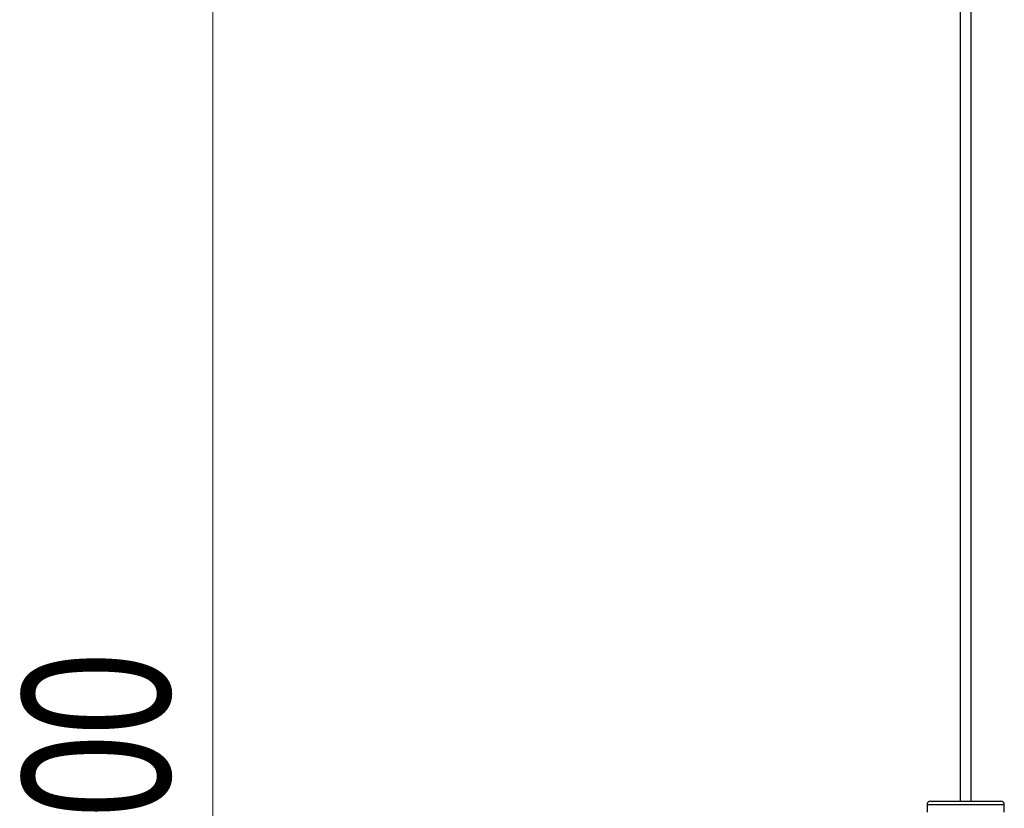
# Model space of a CAD drawing. Header units: millimetres. Extents: x 62 to 123, y 121 to 250.
# Tile 8 of 15: x 68 to 91, y 167 to 186. Entities that reach past the tile are written whole.
import ezdxf

# ---------------------------------------------------------------- set-up
doc = ezdxf.new("R2010")
doc.units = ezdxf.units.MM
doc.styles.add('SLDTEXTSTYLE0', font='TXT', dxfattribs={"width": 0.75})
doc.dimstyles.new('SLDDIMSTYLE0', dxfattribs={"dimtxt": 3.5, "dimasz": 3.302, "dimexe": 0, "dimexo": 0.0625, "dimgap": 0.875, "dimtad": 1, "dimlfac": 20, "dimrnd": 1e-09, "dimzin": 12, "dimdsep": 46, "dimtxsty": 'SLDTEXTSTYLE0', "dimsah": 1, "dimcen": 0.09, "dimadec": 0, "dimazin": 3, "dimtfac": 1, "dimtofl": 0, "dimtmove": 0, "dimatfit": 3, "dimfxl": 0, "dimfrac": 2, "dimtolj": 1, "dimtzin": 12, "dimarcsym": 0})

# ---------------------------------------------------------------- blocks, each defined once
blk = doc.blocks.new('_D')
at = {"color": 7, "linetype": 'Continuous', "lineweight": 0}
for p, q in [((87.906, 221.86), (71.452, 221.86)), ((72.452, 221.86), (72.452, 136.86)), ((87.617, 136.86), (71.452, 136.86))]:
    blk.add_line(p, q, dxfattribs=at)
at = {"color": 7, "linetype": 'Continuous', "lineweight": 18}
for points in [[(72.452, 221.86), (71.944, 218.558), (72.96, 218.558)], [(72.452, 136.86), (72.96, 140.162), (71.944, 140.162)]]:
    blk.add_solid(points, dxfattribs=at)
at = {"color": 7, "linetype": 'Continuous', "lineweight": 18, "insert": (67.94, 157.826), "char_height": 3.5, "attachment_point": 1, "rotation": 90, "style": 'SLDTEXTSTYLE0'}
blk.add_mtext('1700,00', dxfattribs=at)

msp = doc.modelspace()

# ---------------------------------------------------------------- linework, layer by layer
at = {"color": 7, "linetype": 'Continuous', "lineweight": 25}
for p, q in [((90.14891, 218.06024), (90.14891, 166.99413)), ((90.41391, 166.99413), (90.41391, 218.06024)), ((89.44641, 166.99413), (90.28141, 166.99413)), ((90.28141, 166.99413), (91.11641, 166.99413)), ((89.36641, 166.91413), (89.36641, 166.72913)), ((89.36641, 166.91413), (90.28141, 166.91413)), ((90.28141, 166.91413), (91.19641, 166.91413)), ((91.19641, 166.72913), (91.19641, 166.91413))]:
    msp.add_line(p, q, dxfattribs=at)
for centre, start, end in [((89.44641, 166.91413), 90, 180), ((91.11641, 166.91413), 0, 90)]:
    msp.add_arc(centre, 0.08, start, end, dxfattribs=at)

# ---------------------------------------------------------------- dimensions: what is measured, and where the dimension line sits
at = {"color": 7, "linetype": 'Continuous', "lineweight": 18}
dim = msp.add_linear_dim(base=(72.45156, 136.86024), p1=(88.90641, 221.86024), p2=(88.6171, 136.86024), angle=90, dimstyle='SLDDIMSTYLE0', dxfattribs=at)
dim.commit()
dim.dimension.update_dxf_attribs({"geometry": '_D', "text_midpoint": (72.45156, 166.23097), "dimtype": 160})

doc.saveas('drawing.dxf')
